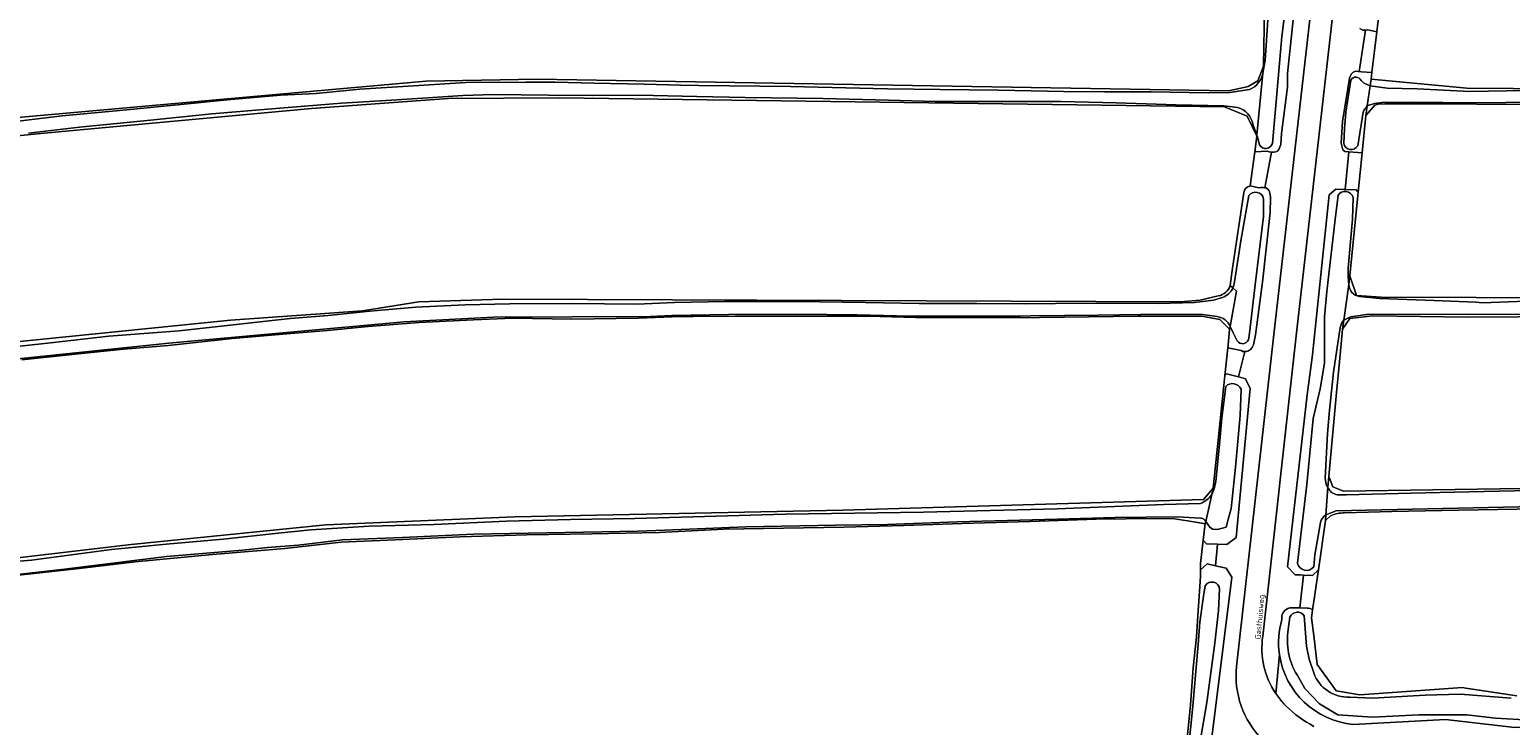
# Model space of a CAD drawing. Header units: metres. Extents: x 149984 to 156489, y 469398 to 478068.
# Tile 131 of 256: x 152163 to 152403, y 471372 to 471485. Entities that reach past the tile are written whole.
import ezdxf
from ezdxf.enums import TextEntityAlignment as Align

# ---------------------------------------------------------------- set-up
doc = ezdxf.new("R2010")
doc.units = ezdxf.units.M
doc.header["$LTSCALE"] = 0.75
for name, color, linetype, lineweight in [('B-WE-GR-GRAS-GV', 252, 'Continuous', 13), ('B-WE-OG-TERREIN_ERF-GV', 252, 'Continuous', 18), ('B-WE-OG-TERREIN_OEVER-GV', 252, 'Continuous', 18), ('B-WE-OG-TOPOGRAFIE-T18', 7, 'Continuous', 18), ('B-WE-OG-WATER-GV', 252, 'Continuous', 18), ('B-WE-OG-WATER_SLOOT-GV', 252, 'Continuous', 18), ('B-WE-OG-WEG-GV', 252, 'Continuous', 18), ('B-WE-VH-GESLOTENVERHARDING_ASFALT-GV', 252, 'Continuous', 18)]:
    doc.layers.add(name, color=color, linetype=linetype, lineweight=lineweight)
doc.styles.add('NLCS-ISO-M500-T18', font='NLCS-ISO.ttf', dxfattribs={"height": 0.9})

msp = doc.modelspace()

# ---------------------------------------------------------------- linework, layer by layer
at = {"layer": 'B-WE-GR-GRAS-GV', "flags": 128}
msp.add_lwpolyline([(152466.183, 471532.068), (152460.356, 471531.953), (152448.453, 471532.545), (152441.125, 471533.168), (152391.918, 471535.327), (152387.873, 471535.37), (152386.683, 471532.724), (152380.969, 471484.277), (152380.192, 471477.683), (152380.068, 471476.633), (152395.546, 471475.177), (152410.538, 471475.027), (152457.63, 471474.554), (152470.824, 471474.422), (152471.203, 471474.418), (152471.021, 471531.856)], close=True, dxfattribs=at)
for points in [[(151922.957, 471448.571), (151934.083, 471449.879), (151945.635, 471450.94), (151955.831, 471452.028), (151966.565, 471452.958), (151977.662, 471453.967), (151984.755, 471454.585), (151999.958, 471455.914), (152011.043, 471456.784), (152021.711, 471457.621), (152032.082, 471458.561), (152041.958, 471459.108), (152063.738, 471460.932), (152121.896, 471466.279), (152161.165, 471470.404), (152227.159, 471476.303), (152245.193, 471476.598), (152357.057, 471474.71), (152360.154, 471475.407), (152361.742, 471476.333), (152362.668, 471478.714), (152362.831, 471488.076)], [(152360.508, 471459.365), (152361.235, 471464.888), (152361.568, 471467.42), (152360.029, 471470.607), (152356.334, 471472.137), (152248.781, 471473.592), (152230.79, 471473.46), (152208.697, 471471.872), (152165.437, 471467.904), (152097.571, 471461.157), (151991.439, 471452.145), (151874.84, 471440.935), (151845.168, 471439.177), (151830.662, 471438.408), (151829.892, 471437.749), (151830.112, 471404.45)], [(152410.296, 471472.64), (152401.931, 471472.491), (152392.3, 471472.637), (152383.578, 471472.649), (152382.272, 471472.608), (152381.201, 471472.565), (152380.637, 471472.415), (152379.22, 471470.715), (152378.618, 471464.683), (152377.987, 471458.353), (152376.638, 471444.827), (152377.696, 471441.652), (152381.665, 471441.388), (152458.394, 471441.123)], [(152357.267, 471443.281), (152357.588, 471445.692), (152359.468, 471458.274)], [(151830.112, 471404.45), (151834.288, 471404.34), (151838.904, 471403.571), (151860.224, 471404.67), (151890.445, 471407.308), (151923.523, 471411.484), (151994.076, 471417.748), (152023.639, 471420.275), (152146.519, 471432.714), (152195.557, 471437.661), (152216.945, 471439.177), (152226.066, 471440.606), (152239.653, 471441.048), (152349.241, 471440.611), (152352.42, 471440.909), (152355.339, 471441.58)], [(152089.018, 471390.806), (152179.506, 471401.389), (152210.991, 471404.564), (152241.551, 471405.887), (152294.6, 471406.945), (152352.941, 471408.665), (152354.528, 471410.517), (152356.238, 471427.104), (152356.402, 471428.695), (152356.866, 471433.191), (152356.972, 471434.222), (152357.174, 471436.182), (152355.587, 471437.769), (152352.676, 471438.298), (152346.758, 471438.298), (152342.381, 471438.298), (152326.401, 471438.072), (152314.431, 471438.015), (152306.378, 471438.084), (152298.733, 471438.298), (152277.137, 471438.298), (152270.485, 471438.275), (152268.611, 471438.269), (152268.369, 471438.268), (152261.564, 471437.999), (152250.792, 471437.809), (152241.234, 471437.973), (152234.858, 471437.712), (152226.082, 471437.305), (152217.84, 471436.624), (152211.273, 471436.01), (152204.68, 471435.453), (152195.871, 471434.704), (152185.553, 471433.554), (152178.297, 471432.969), (152170.459, 471432.165), (152161.83, 471431.232)], [(152412.052, 471438.265), (152395.733, 471438.116), (152380.328, 471438.346), (152376.638, 471437.948), (152375.447, 471436.228), (152374.945, 471430.917), (152374.477, 471425.953), (152373.198, 471412.416), (152373.525, 471411.565), (152373.59, 471411.396), (152373.859, 471410.696), (152375.579, 471410.034), (152465.935, 471411.357)], [(152468.129, 471408.554), (152442.537, 471408.156), (152426.996, 471407.549), (152406.849, 471407.155), (152394.199, 471406.964), (152383.394, 471406.706), (152375.747, 471406.501)], [(152350.168, 471368.413), (152350.858, 471375.503), (152351.293, 471381.44), (152351.813, 471386.497), (152352.026, 471389.887), (152352.408, 471395.399), (152352.472, 471396.329), (152352.47, 471397.28), (152352.468, 471398.344), (152352.91, 471402.113), (152353.125, 471403.945), (152353.22, 471404.758), (152352.347, 471404.9), (152350.346, 471405.226), (152348.275, 471405.563), (152345.282, 471405.612), (152335.576, 471405.492), (152324.878, 471405.118), (152313.932, 471404.807), (152304.501, 471404.485), (152294.776, 471404.181), (152285.024, 471404.053), (152275.347, 471403.852), (152264.929, 471403.332), (152254.012, 471403.109), (152243.529, 471402.946), (152232.702, 471402.654), (152222.225, 471402.156), (152213.463, 471401.791), (152204.376, 471400.774), (152192.648, 471399.786), (152180.161, 471398.586), (152171.131, 471397.517), (152159.357, 471396.218)], [(152373.516, 471406.054), (152372.669, 471405.272), (152371.532, 471397.315), (152370.601, 471390.794), (152370.42, 471389.529), (152370.771, 471386.675), (152371.346, 471381.988), (152373.595, 471378.86), (152374.389, 471377.755), (152378.225, 471377.094), (152394.068, 471378.234), (152394.762, 471378.284), (152395.365, 471378.194), (152403.625, 471376.961)]]:
    msp.add_lwpolyline(points, dxfattribs=at)
at = {"layer": 'B-WE-GR-GRAS-GV'}
for points in [[(152359.468, 471458.274, -0.3168569), (152360.508, 471459.365)], [(152355.339, 471441.58, 0.2809193), (152357.267, 471443.281)], [(152375.747, 471406.501, 0.1053267), (152373.516, 471406.054)]]:
    msp.add_lwpolyline(points, format="xyb", dxfattribs=at)
at = {"layer": 'B-WE-OG-TERREIN_ERF-GV', "flags": 128}
for points in [[(152380.192, 471477.683), (152380.969, 471484.277), (152379.53, 471484.57), (152379.133, 471484.551), (152378.145, 471477.847), (152378.51, 471477.78)], [(152361.235, 471464.888), (152360.508, 471459.365), (152361.88, 471459.04), (152362.28, 471459.11), (152362.58, 471459.1), (152362.856, 471459.07), (152363.97, 471464.79), (152363.55, 471464.86), (152363.26, 471464.99)], [(152378.618, 471464.683), (152376.48, 471464.86), (152375.84, 471458.777), (152377.65, 471458.7), (152377.987, 471458.353)], [(152359.05, 471432.74), (152356.866, 471433.191), (152356.402, 471428.695), (152356.67, 471428.99), (152358.599, 471428.49), (152359.65, 471432.57), (152359.29, 471432.59)], [(152352.91, 471402.113), (152352.468, 471398.344), (152352.47, 471397.28), (152353.56, 471398.26), (152354.898, 471397.958), (152355.236, 471401.449), (152353.43, 471401.52)]]:
    msp.add_lwpolyline(points, close=True, dxfattribs=at)
msp.add_lwpolyline([(152370.601, 471390.794), (152371.532, 471397.315), (152370.59, 471396.41), (152369.12, 471396.468), (152368.54, 471391.147), (152369.69, 471391.13)], dxfattribs=at)
at = {"layer": 'B-WE-OG-TERREIN_ERF-GV'}
msp.add_lwpolyline([(152369.69, 471391.13, -0.1756269), (152370.601, 471390.794)], format="xyb", dxfattribs=at)
at = {"layer": 'B-WE-OG-TERREIN_OEVER-GV', "flags": 128}
for points in [[(152371.215, 471533.569), (152369.748, 471520.626), (152368.156, 471503.595), (152365.639, 471483.514), (152364.099, 471466.232)], [(152378.24, 471484.8), (152378.71, 471484.53), (152379.133, 471484.551), (152379.53, 471484.57), (152380.969, 471484.277), (152386.683, 471532.724)], [(152365.768, 471511.224), (152365.497, 471508.846), (152362.831, 471488.076), (152362.668, 471478.714), (152362.558, 471477.585), (152362.921, 471479.649), (152363.381, 471486.157), (152363.37, 471487.771), (152364.877, 471499.778), (152365.989, 471509.196)], [(152362.021, 471465.993), (152361.623, 471467.435), (152361.584, 471467.579), (152361.568, 471467.42), (152361.235, 471464.888), (152363.26, 471464.99), (152363.55, 471464.86), (152363.97, 471464.79), (152364.27, 471464.8), (152364.67, 471464.87), (152364.96, 471465.03), (152365.16, 471465.22), (152365.44, 471466.03), (152365.54, 471467.83), (152366.51, 471475.29), (152366.55, 471476.95), (152366.51, 471477.53), (152368.92, 471500)], [(152362.558, 471477.585), (152362.668, 471478.714), (152361.742, 471476.333), (152360.154, 471475.407), (152357.057, 471474.71), (152245.193, 471476.598), (152227.159, 471476.303), (152161.165, 471470.404), (152121.896, 471466.279), (152063.738, 471460.932), (152041.958, 471459.108), (152032.082, 471458.561), (152021.711, 471457.621), (152011.043, 471456.784), (151999.958, 471455.914), (151984.755, 471454.585), (151977.662, 471453.967), (151966.565, 471452.958), (151955.831, 471452.028), (151945.635, 471450.94), (151934.083, 471449.879), (151922.957, 471448.571)], [(152158.613, 471469.499), (152168.337, 471470.671), (152178.829, 471471.652), (152188.064, 471472.579), (152195.052, 471473.277), (152203.678, 471474.036), (152209.41, 471474.298), (152216.506, 471474.979), (152225.167, 471475.527), (152233.667, 471476.056), (152243.352, 471476.136), (152248.156, 471476.148), (152254.351, 471475.975), (152262.503, 471475.808), (152268.399, 471475.635), (152271.327, 471475.586), (152286.142, 471475.408), (152301.837, 471475.058), (152310.299, 471474.954), (152319.801, 471474.83), (152330.329, 471474.612), (152336.936, 471474.587), (152344.481, 471474.563), (152353.699, 471474.395), (152357.216, 471474.466), (152360.4, 471474.927)], [(152378.423, 471476.4), (152378.819, 471476.002), (152379.134, 471475.853), (152379.908, 471475.517), (152380.068, 471476.633), (152380.192, 471477.683), (152378.51, 471477.78), (152378.145, 471477.847), (152378.02, 471477.87), (152377.6, 471477.88), (152377.13, 471477.75), (152376.81, 471477.44), (152376.57, 471476.76), (152375.43, 471469.76), (152375.19, 471466.27), (152375.46, 471465.17), (152375.8, 471464.9), (152376.48, 471464.86), (152378.618, 471464.683), (152379.22, 471470.715), (152379.444, 471472.28)], [(152375.64, 471466.227), (152375.736, 471468.641), (152375.969, 471471.267), (152376.8, 471476.442)], [(152410.538, 471475.027), (152395.546, 471475.177), (152380.068, 471476.633), (152379.908, 471475.517), (152382.677, 471475.14), (152387.48, 471475.027), (152396.038, 471474.638), (152404.925, 471474.801)], [(152358.461, 471472.003), (152356.214, 471472.321), (152348.528, 471472.464), (152338.811, 471472.805), (152329.916, 471473.005), (152318.657, 471472.985), (152309.57, 471472.973), (152302.003, 471473.227), (152291.452, 471473.483), (152278.82, 471473.664), (152271.006, 471473.788), (152261.594, 471474.026), (152254.139, 471473.969), (152247.037, 471474.043), (152238.122, 471474.12), (152233.178, 471473.975), (152228.327, 471473.638), (152221.615, 471473.221), (152213.546, 471472.756), (152202.89, 471471.879), (152192.583, 471470.988), (152182.658, 471469.963), (152171.139, 471468.847), (152162.892, 471467.874)], [(151874.84, 471440.935), (151991.439, 471452.145), (152097.571, 471461.157), (152165.437, 471467.904), (152208.697, 471471.872), (152230.79, 471473.46), (152248.781, 471473.592), (152356.334, 471472.137), (152360.029, 471470.607), (152361.568, 471467.42)], [(152378.752, 471471.262), (152377.891, 471465.837)], [(152379.444, 471472.28), (152379.22, 471470.715), (152380.637, 471472.415), (152381.201, 471472.565), (152382.272, 471472.608), (152383.578, 471472.649), (152392.3, 471472.637), (152401.931, 471472.491), (152410.296, 471472.64)], [(152469.696, 471472.553), (152465.433, 471472.269), (152407.151, 471472.91), (152396.67, 471472.777), (152386.658, 471472.903), (152381.796, 471472.814), (152380.627, 471472.665), (152379.444, 471472.28)], [(152361.568, 471467.42), (152361.584, 471467.579), (152360.906, 471469.357)], [(152356.972, 471434.222), (152356.866, 471433.191), (152359.05, 471432.74), (152359.29, 471432.59), (152359.65, 471432.57), (152359.91, 471432.58), (152360.25, 471432.69), (152360.56, 471432.92), (152360.82, 471433.26), (152361.01, 471433.65), (152361.37, 471435.26), (152362.51, 471443.82), (152363.71, 471455.05), (152363.76, 471457.43), (152363.72, 471458.03), (152363.55, 471458.54), (152363.32, 471458.86), (152363.04, 471459.05), (152362.856, 471459.07), (152362.58, 471459.1), (152362.28, 471459.11), (152361.88, 471459.04), (152360.508, 471459.365)], [(152359.468, 471458.274), (152357.588, 471445.692), (152357.267, 471443.281), (152357.7, 471442.885)], [(152357.94, 471443.835), (152358.973, 471450.486), (152360.301, 471457.786)], [(152362.655, 471457.278), (152362.68, 471454.43), (152361.332, 471443.379), (152360.367, 471435.573), (152360.209, 471434.481)], [(152377.135, 471457.556), (152377.049, 471453.958), (152376.36, 471446.054), (152376.359, 471444.678), (152376.441, 471443.402), (152376.638, 471444.827), (152377.987, 471458.353), (152377.65, 471458.7), (152375.84, 471458.777), (152375.643, 471458.785), (152374.35, 471458.84), (152373.26, 471457.92), (152370.57, 471432.03), (152369.74, 471425.59), (152366.56, 471397.81), (152367.8, 471396.52), (152368.585, 471396.489), (152369.12, 471396.468), (152370.59, 471396.41), (152371.532, 471397.315), (152372.669, 471405.272), (152372.739, 471406.22)], [(152368.145, 471398.354), (152368.133, 471398.403), (152369.684, 471411.084), (152370.696, 471421.741), (152371.815, 471426.548), (152372.515, 471430.73), (152372.517, 471438.199), (152372.922, 471442.314), (152374.204, 471453.511), (152374.718, 471457.884)], [(152357.7, 471442.885), (152357.267, 471443.281)], [(152467.931, 471441.063), (152467.508, 471441.066), (152458.394, 471441.123), (152381.665, 471441.388), (152377.696, 471441.652), (152376.638, 471444.827), (152376.441, 471443.402)], [(152355.339, 471441.58), (152352.42, 471440.909), (152349.241, 471440.611), (152239.653, 471441.048), (152226.066, 471440.606), (152216.945, 471439.177), (152195.557, 471437.661), (152146.519, 471432.714), (152023.639, 471420.275), (151994.076, 471417.748), (151923.523, 471411.484)], [(152157.065, 471432.964), (152166.457, 471433.991), (152175.887, 471435.092), (152187.266, 471435.958), (152197.477, 471437.084), (152205.214, 471437.914), (152211.355, 471438.385), (152218.137, 471439.098), (152225.547, 471439.759), (152233.529, 471440.11), (152240.779, 471440.301), (152250.773, 471440.329), (152261.352, 471440.269), (152267.379, 471440.487), (152275.551, 471440.66), (152287.28, 471440.674), (152298.271, 471440.522), (152306.973, 471440.325), (152316.271, 471440.326), (152324.194, 471440.322), (152333.836, 471440.409), (152345.612, 471440.349), (152351.475, 471440.5), (152354.58, 471440.873), (152356.012, 471441.31)], [(152378.154, 471441.488), (152381.472, 471441.154), (152390.253, 471440.859), (152396.998, 471440.558), (152398.059, 471440.469), (152403.69, 471440.698), (152410.449, 471440.75), (152418.125, 471440.698), (152427.299, 471440.722), (152437.839, 471440.864), (152446.369, 471440.966), (152452.301, 471440.845), (152463.234, 471440.532), (152467.787, 471440.286)], [(152263.512, 471438.252), (152238.111, 471438.166), (152223.692, 471437.372), (152185.591, 471433.933), (152148.718, 471430.127)], [(152161.83, 471431.232), (152170.459, 471432.165), (152178.297, 471432.969), (152185.553, 471433.554), (152195.871, 471434.704), (152204.68, 471435.453), (152211.273, 471436.01), (152217.84, 471436.624), (152226.082, 471437.305), (152234.858, 471437.712), (152241.234, 471437.973), (152250.792, 471437.809), (152261.564, 471437.999), (152268.369, 471438.268), (152268.611, 471438.269), (152270.485, 471438.275), (152277.137, 471438.298), (152298.733, 471438.298), (152306.378, 471438.084), (152314.431, 471438.015), (152326.401, 471438.072), (152342.381, 471438.298), (152346.758, 471438.298), (152352.676, 471438.298), (152355.587, 471437.769), (152357.174, 471436.182), (152357.251, 471436.613)], [(152355.175, 471438.233), (152352.785, 471438.588), (152346.291, 471438.623), (152335.896, 471438.445), (152325.023, 471438.368), (152323.359, 471438.298), (152305.452, 471438.298), (152296.926, 471438.526), (152287.154, 471438.611), (152276.173, 471438.594), (152266.973, 471438.423), (152263.512, 471438.252)], [(152373.069, 471410.669), (152373.198, 471412.416), (152374.477, 471425.953), (152374.945, 471430.917), (152375.447, 471436.228), (152375.647, 471437.676)], [(152467.68, 471438.665), (152463.752, 471438.639), (152455.514, 471438.76), (152443.905, 471438.809), (152432.364, 471438.75), (152415.097, 471438.774), (152405.803, 471438.575), (152379.68, 471438.609), (152376.703, 471438.216), (152375.647, 471437.676), (152375.447, 471436.228), (152376.638, 471437.948), (152380.328, 471438.346), (152395.733, 471438.116), (152412.052, 471438.265), (152420.145, 471438.556)], [(152358.405, 471434.306), (152357.722, 471435.634), (152357.251, 471436.613), (152357.174, 471436.182), (152356.972, 471434.222)], [(152375.027, 471436.465), (152374.001, 471429.256), (152373.309, 471423.126), (152373.017, 471419.361), (152372.646, 471412.129)], [(152359.03, 471426.522), (152358.875, 471422.223), (152358.132, 471413.892), (152357.445, 471407.235), (152357.018, 471405.654), (152356.589, 471404.208), (152355.197, 471403.833), (152354.386, 471403.877), (152353.982, 471404.218), (152353.301, 471405.113), (152353.22, 471404.758), (152353.125, 471403.945), (152352.91, 471402.113), (152353.43, 471401.52), (152355.236, 471401.449), (152356.72, 471401.39), (152358.22, 471402.54), (152360.52, 471426.6), (152359.72, 471428.2), (152358.599, 471428.49), (152356.67, 471428.99), (152356.402, 471428.695), (152356.238, 471427.104), (152354.528, 471410.517), (152354.288, 471409.461), (152354.694, 471410.417), (152354.961, 471411.557), (152355.597, 471418.16), (152355.891, 471421.85), (152356.544, 471426.943)], [(152468.042, 471411.338), (152465.935, 471411.357), (152375.579, 471410.034), (152373.859, 471410.696), (152373.59, 471411.396), (152373.525, 471411.565), (152373.198, 471412.416), (152373.069, 471410.669)], [(152354.288, 471409.461), (152354.528, 471410.517), (152352.941, 471408.665), (152294.6, 471406.945), (152241.551, 471405.887), (152210.991, 471404.564), (152179.506, 471401.389), (152089.018, 471390.806), (152051.58, 471387.101), (152006.997, 471383.926), (152006.994, 471383.426)], [(152467.936, 471408.963), (152467.277, 471408.935), (152458.284, 471408.705), (152444.148, 471408.522), (152430.668, 471407.972), (152418.706, 471407.786), (152374.389, 471406.859), (152372.739, 471406.22), (152372.669, 471405.272), (152373.516, 471406.054)], [(152374.634, 471409.434), (152376.037, 471409.426), (152386.541, 471409.67), (152395.854, 471409.912), (152403.266, 471410.073), (152414.473, 471410.253), (152420.888, 471410.279), (152434.613, 471410.585), (152446.712, 471410.586), (152454.828, 471410.638), (152462.132, 471410.805), (152467.663, 471410.906)], [(152156.251, 471398.261), (152163.409, 471398.876), (152176.347, 471400.582), (152185.184, 471401.437), (152194.418, 471402.275), (152203.267, 471403.213), (152208.59, 471403.746), (152218.022, 471404.353), (152228.495, 471404.62), (152240.231, 471405.193), (152250.592, 471405.452), (152260.984, 471405.617), (152285.351, 471406.276), (152307.684, 471406.628), (152329.298, 471407.142), (152346.535, 471407.885), (152352.459, 471408)], [(152375.747, 471406.501), (152383.394, 471406.706), (152394.199, 471406.964), (152406.849, 471407.155), (152426.996, 471407.549), (152442.537, 471408.156), (152468.129, 471408.554)], [(152352.534, 471405.645), (152348.671, 471405.864), (152338.65, 471405.786), (152329.354, 471405.482), (152313.108, 471405.065), (152301.827, 471404.628), (152293.462, 471404.51), (152278.919, 471404.279), (152265.817, 471403.741), (152261.502, 471403.55), (152249.715, 471403.346), (152234.866, 471403.093), (152223.398, 471402.55), (152213.685, 471402.167), (152206.527, 471401.31), (152201.541, 471400.918), (152197.548, 471400.51), (152185.208, 471399.443), (152168.713, 471397.406), (152153.941, 471395.769)], [(152159.357, 471396.218), (152171.131, 471397.517), (152180.161, 471398.586), (152192.648, 471399.786), (152204.376, 471400.774), (152213.463, 471401.791), (152222.225, 471402.156), (152232.702, 471402.654), (152243.529, 471402.946), (152254.012, 471403.109), (152264.929, 471403.332), (152275.347, 471403.852), (152285.024, 471404.053), (152294.776, 471404.181), (152304.501, 471404.485), (152313.932, 471404.807), (152324.878, 471405.118), (152335.576, 471405.492), (152345.282, 471405.612), (152348.275, 471405.563), (152350.346, 471405.226), (152352.347, 471404.9), (152353.22, 471404.758), (152353.301, 471405.113)], [(152371.846, 471404.95), (152370.977, 471399.726), (152370.802, 471397.787)], [(152353.56, 471364.19), (152357.53, 471396.11), (152356.62, 471397.57), (152354.898, 471397.958), (152353.56, 471398.26), (152352.47, 471397.28), (152352.472, 471396.329), (152352.408, 471395.399), (152352.026, 471389.887), (152351.813, 471386.497), (152351.293, 471381.44), (152350.858, 471375.503), (152350.168, 471368.413)], [(152350.471, 471367.848), (152351.223, 471375.256), (152352.081, 471385.228), (152352.377, 471388.837), (152352.951, 471393.066), (152353.239, 471394.73)], [(152355.559, 471394.158), (152355.401, 471390.741), (152354.801, 471385.451), (152353.509, 471375.84), (152352.374, 471369.313), (152352.305, 471368.705), (152351.342, 471359.173), (152351.502, 471354.729), (152351.377, 471350.686), (152351.16, 471347.308), (152350.82, 471345.418)], [(152369.69, 471391.13), (152368.54, 471391.147), (152366.91, 471391.17)], [(152369.248, 471389.872), (152369.588, 471384.985), (152370.013, 471382.854), (152370.769, 471380.639)], [(152403.625, 471376.961), (152395.365, 471378.194), (152394.762, 471378.284), (152394.068, 471378.234), (152378.225, 471377.094), (152374.389, 471377.755), (152373.595, 471378.86), (152371.346, 471381.988), (152370.771, 471386.675), (152370.42, 471389.529), (152370.601, 471390.794)], [(152366.653, 471387.669), (152366.935, 471389.64)], [(152407.727, 471372.906), (152400.173, 471373.31), (152395.518, 471373.85), (152387.761, 471373.85), (152380.274, 471373.513), (152374.676, 471373.85), (152371.708, 471375.671), (152369.347, 471378.099), (152368.073, 471380.32)], [(152376.618, 471376.723), (152380.267, 471376.585), (152388.78, 471377.033), (152394.471, 471377.236), (152402.723, 471376.569)], [(152377.17, 471372.33), (152392.1, 471373.14), (152403.31, 471371.84), (152433.14, 471373.28), (152460.752, 471373.981), (152468.3, 471374), (152483.7, 471373.69), (152505.32, 471373.34), (152520.06, 471372.6), (152552.18, 471369.25), (152932.468, 471320.799), (152939.97, 471320.88), (152964.04, 471318.22)]]:
    msp.add_lwpolyline(points, dxfattribs=at)
at = {"layer": 'B-WE-OG-TERREIN_OEVER-GV'}
for points in [[(152360.4, 471474.927, 0.2459557), (152362.558, 471477.585)], [(152376.8, 471476.442, -0.6333111), (152378.423, 471476.4)], [(152360.906, 471469.357, 0.3046074), (152358.461, 471472.003)], [(152379.444, 471472.28, 0.0973293), (152378.752, 471471.262)], [(152364.099, 471466.232, -0.6854371), (152362.021, 471465.993)], [(152377.891, 471465.837, -0.688055), (152375.64, 471466.227)], [(152360.508, 471459.365, 0.3168569), (152359.468, 471458.274)], [(152360.301, 471457.786, -0.6562636), (152362.655, 471457.278)], [(152374.718, 471457.884, -0.6015548), (152377.135, 471457.556)], [(152357.267, 471443.281, -0.2809193), (152355.339, 471441.58)], [(152356.012, 471441.31, 0.2055529), (152357.7, 471442.885)], [(152357.7, 471442.885, 0.0851388), (152357.94, 471443.835)], [(152376.441, 471443.402, 0.3482985), (152378.154, 471441.488)], [(152357.251, 471436.613, 0.2778422), (152355.175, 471438.233)], [(152375.647, 471437.676, 0.0930414), (152375.027, 471436.465)], [(152360.209, 471434.481, -0.5982942), (152358.405, 471434.306)], [(152356.544, 471426.943, -0.5303487), (152359.03, 471426.522)], [(152372.646, 471412.129, 0.1759433), (152373.069, 471410.669)], [(152352.459, 471408, 0.1281601), (152354.288, 471409.461)], [(152373.069, 471410.669, 0.2880658), (152374.634, 471409.434)], [(152353.301, 471405.113, 0.254424), (152352.534, 471405.645)], [(152372.739, 471406.22, 0.1507112), (152371.846, 471404.95)], [(152373.516, 471406.054, -0.1053267), (152375.747, 471406.501)], [(152370.802, 471397.787, -0.6215837), (152368.145, 471398.354)], [(152353.239, 471394.73, -0.7348722), (152355.559, 471394.158)], [(152366.91, 471391.17, 0.4038717), (152365.63, 471389.27)], [(152366.935, 471389.64, -0.6149752), (152369.248, 471389.872)], [(152370.601, 471390.794, 0.1756269), (152369.69, 471391.13)], [(152365.63, 471389.27, 0.1074806), (152365.231, 471383.641)], [(152368.073, 471380.32, -0.1785655), (152366.653, 471387.669)], [(152365.231, 471383.641, 0.3475266), (152377.17, 471372.33)], [(152370.769, 471380.639, 0.3264913), (152376.618, 471376.723)]]:
    msp.add_lwpolyline(points, format="xyb", dxfattribs=at)
at = {"layer": 'B-WE-OG-WATER-GV', "flags": 128}
for points in [[(152376.441, 471443.402), (152375.647, 471437.676), (152376.703, 471438.216), (152379.68, 471438.609), (152405.803, 471438.575)], [(152467.787, 471440.286), (152463.234, 471440.532), (152452.301, 471440.845), (152446.369, 471440.966), (152437.839, 471440.864), (152427.299, 471440.722), (152418.125, 471440.698), (152410.449, 471440.75), (152403.69, 471440.698), (152398.059, 471440.469), (152396.998, 471440.558), (152390.253, 471440.859), (152381.472, 471441.154), (152378.154, 471441.488)], [(152373.069, 471410.669), (152372.739, 471406.22), (152374.389, 471406.859), (152418.706, 471407.786), (152430.668, 471407.972), (152444.148, 471408.522), (152458.284, 471408.705), (152467.277, 471408.935), (152467.936, 471408.963)], [(152467.663, 471410.906), (152462.132, 471410.805), (152454.828, 471410.638), (152446.712, 471410.586), (152434.613, 471410.585), (152420.888, 471410.279), (152414.473, 471410.253), (152403.266, 471410.073), (152395.854, 471409.912), (152386.541, 471409.67), (152376.037, 471409.426), (152374.634, 471409.434)]]:
    msp.add_lwpolyline(points, dxfattribs=at)
at = {"layer": 'B-WE-OG-WATER-GV'}
for points in [[(152378.154, 471441.488, -0.3482985), (152376.441, 471443.402)], [(152374.634, 471409.434, -0.2880658), (152373.069, 471410.669)]]:
    msp.add_lwpolyline(points, format="xyb", dxfattribs=at)
at = {"layer": 'B-WE-OG-WATER_SLOOT-GV', "flags": 128}
for points in [[(152364.099, 471466.232), (152365.639, 471483.514), (152368.156, 471503.595), (152369.748, 471520.626), (152371.215, 471533.569)], [(152365.989, 471509.196), (152364.877, 471499.778), (152363.37, 471487.771), (152363.381, 471486.157), (152362.921, 471479.649), (152362.558, 471477.585), (152361.584, 471467.579), (152361.623, 471467.435)], [(152360.4, 471474.927), (152357.216, 471474.466), (152353.699, 471474.395), (152344.481, 471474.563), (152336.936, 471474.587), (152330.329, 471474.612), (152319.801, 471474.83), (152310.299, 471474.954), (152301.837, 471475.058), (152286.142, 471475.408), (152271.327, 471475.586), (152268.399, 471475.635), (152262.503, 471475.808), (152254.351, 471475.975), (152248.156, 471476.148), (152243.352, 471476.136), (152233.667, 471476.056), (152225.167, 471475.527), (152216.506, 471474.979), (152209.41, 471474.298), (152203.678, 471474.036), (152195.052, 471473.277), (152188.064, 471472.579), (152178.829, 471471.652), (152168.337, 471470.671), (152158.613, 471469.499)], [(152360.906, 471469.357), (152361.584, 471467.579), (152362.558, 471477.585)], [(152376.8, 471476.442), (152375.969, 471471.267), (152375.736, 471468.641), (152375.64, 471466.227)], [(152379.444, 471472.28), (152379.908, 471475.517), (152379.134, 471475.853), (152378.819, 471476.002), (152378.423, 471476.4)], [(152162.892, 471467.874), (152171.139, 471468.847), (152182.658, 471469.963), (152192.583, 471470.988), (152202.89, 471471.879), (152213.546, 471472.756), (152221.615, 471473.221), (152228.327, 471473.638), (152233.178, 471473.975), (152238.122, 471474.12), (152247.037, 471474.043), (152254.139, 471473.969), (152261.594, 471474.026), (152271.006, 471473.788), (152278.82, 471473.664), (152291.452, 471473.483), (152302.003, 471473.227), (152309.57, 471472.973), (152318.657, 471472.985), (152329.916, 471473.005), (152338.811, 471472.805), (152348.528, 471472.464), (152356.214, 471472.321), (152358.461, 471472.003)], [(152469.84, 471473.876), (152462.182, 471473.757), (152451.162, 471474.079), (152440.943, 471474.163), (152430.559, 471474.284), (152421.242, 471474.489), (152415.482, 471474.64), (152404.925, 471474.801), (152396.038, 471474.638), (152387.48, 471475.027), (152382.677, 471475.14), (152379.908, 471475.517), (152379.444, 471472.28), (152380.627, 471472.665), (152381.796, 471472.814), (152386.658, 471472.903), (152396.67, 471472.777), (152407.151, 471472.91)], [(152377.891, 471465.837), (152378.752, 471471.262)], [(152361.623, 471467.435), (152362.021, 471465.993)], [(152360.301, 471457.786), (152358.973, 471450.486), (152357.94, 471443.835)], [(152360.209, 471434.481), (152360.367, 471435.573), (152361.332, 471443.379), (152362.68, 471454.43), (152362.655, 471457.278)], [(152374.718, 471457.884), (152374.204, 471453.511), (152372.922, 471442.314), (152372.517, 471438.199), (152372.515, 471430.73), (152371.815, 471426.548), (152370.696, 471421.741), (152369.684, 471411.084), (152368.133, 471398.403), (152368.145, 471398.354)], [(152375.647, 471437.676), (152376.441, 471443.402), (152376.359, 471444.678), (152376.36, 471446.054), (152377.049, 471453.958), (152377.135, 471457.556)], [(152357.251, 471436.613), (152358.271, 471442.364), (152357.7, 471442.885)], [(152357.7, 471442.885), (152358.271, 471442.364), (152357.251, 471436.613), (152357.722, 471435.634), (152358.405, 471434.306)], [(152356.012, 471441.31), (152354.58, 471440.873), (152351.475, 471440.5), (152345.612, 471440.349), (152333.836, 471440.409), (152324.194, 471440.322), (152316.271, 471440.326), (152306.973, 471440.325), (152298.271, 471440.522), (152287.28, 471440.674), (152275.551, 471440.66), (152267.379, 471440.487), (152261.352, 471440.269), (152250.773, 471440.329), (152240.779, 471440.301), (152233.529, 471440.11), (152225.547, 471439.759), (152218.137, 471439.098), (152211.355, 471438.385), (152205.214, 471437.914), (152197.477, 471437.084), (152187.266, 471435.958), (152175.887, 471435.092), (152166.457, 471433.991), (152157.065, 471432.964)], [(152148.718, 471430.127), (152185.591, 471433.933), (152223.692, 471437.372), (152238.111, 471438.166), (152263.512, 471438.252), (152266.973, 471438.423), (152276.173, 471438.594), (152287.154, 471438.611), (152296.926, 471438.526), (152305.452, 471438.298), (152323.359, 471438.298), (152325.023, 471438.368), (152335.896, 471438.445), (152346.291, 471438.623), (152352.785, 471438.588), (152355.175, 471438.233)], [(152372.646, 471412.129), (152373.017, 471419.361), (152373.309, 471423.126), (152374.001, 471429.256), (152375.027, 471436.465)], [(152356.544, 471426.943), (152355.891, 471421.85), (152355.597, 471418.16), (152354.961, 471411.557), (152354.694, 471410.417), (152354.288, 471409.461), (152353.301, 471405.113), (152353.982, 471404.218), (152354.386, 471403.877), (152355.197, 471403.833), (152356.589, 471404.208), (152357.018, 471405.654)], [(152357.018, 471405.654), (152357.445, 471407.235), (152358.132, 471413.892), (152358.875, 471422.223), (152359.03, 471426.522)], [(152353.301, 471405.113), (152354.288, 471409.461)], [(152372.739, 471406.22), (152373.069, 471410.669)], [(152352.459, 471408), (152346.535, 471407.885), (152329.298, 471407.142), (152307.684, 471406.628), (152285.351, 471406.276), (152260.984, 471405.617), (152250.592, 471405.452), (152240.231, 471405.193), (152228.495, 471404.62), (152218.022, 471404.353), (152208.59, 471403.746), (152203.267, 471403.213), (152194.418, 471402.275), (152185.184, 471401.437), (152176.347, 471400.582), (152163.409, 471398.876), (152156.251, 471398.261)], [(152153.941, 471395.769), (152168.713, 471397.406), (152185.208, 471399.443), (152197.548, 471400.51), (152201.541, 471400.918), (152206.527, 471401.31), (152213.685, 471402.167), (152223.398, 471402.55), (152234.866, 471403.093), (152249.715, 471403.346), (152261.502, 471403.55), (152265.817, 471403.741), (152278.919, 471404.279), (152293.462, 471404.51), (152301.827, 471404.628), (152313.108, 471405.065), (152329.354, 471405.482), (152338.65, 471405.786), (152348.671, 471405.864), (152352.534, 471405.645)], [(152370.802, 471397.787), (152370.977, 471399.726), (152371.846, 471404.95)], [(152353.239, 471394.73), (152352.951, 471393.066), (152352.377, 471388.837), (152352.081, 471385.228), (152351.223, 471375.256), (152350.471, 471367.848), (152349.911, 471364.042), (152349.347, 471354.451)], [(152352.374, 471369.313), (152353.509, 471375.84), (152354.801, 471385.451), (152355.401, 471390.741), (152355.559, 471394.158)], [(152370.769, 471380.639), (152370.013, 471382.854), (152369.588, 471384.985), (152369.248, 471389.872)], [(152366.935, 471389.64), (152366.653, 471387.669)], [(152368.073, 471380.32), (152369.347, 471378.099), (152371.708, 471375.671), (152374.676, 471373.85), (152380.274, 471373.513), (152387.761, 471373.85), (152395.518, 471373.85), (152400.173, 471373.31), (152407.727, 471372.906)], [(152402.723, 471376.569), (152394.471, 471377.236), (152388.78, 471377.033), (152380.267, 471376.585), (152376.618, 471376.723)]]:
    msp.add_lwpolyline(points, dxfattribs=at)
at = {"layer": 'B-WE-OG-WATER_SLOOT-GV'}
for points in [[(152362.558, 471477.585, -0.2459557), (152360.4, 471474.927)], [(152378.423, 471476.4, 0.6333111), (152376.8, 471476.442)], [(152358.461, 471472.003, -0.3046074), (152360.906, 471469.357)], [(152378.752, 471471.262, -0.0973293), (152379.444, 471472.28)], [(152362.021, 471465.993, 0.6854371), (152364.099, 471466.232)], [(152375.64, 471466.227, 0.688055), (152377.891, 471465.837)], [(152362.655, 471457.278, 0.6562636), (152360.301, 471457.786)], [(152377.135, 471457.556, 0.6015548), (152374.718, 471457.884)], [(152357.7, 471442.885, -0.2055529), (152356.012, 471441.31)], [(152357.94, 471443.835, -0.0851388), (152357.7, 471442.885)], [(152355.175, 471438.233, -0.2778422), (152357.251, 471436.613)], [(152375.027, 471436.465, -0.0930414), (152375.647, 471437.676)], [(152358.405, 471434.306, 0.5982942), (152360.209, 471434.481)], [(152359.03, 471426.522, 0.5303487), (152356.544, 471426.943)], [(152373.069, 471410.669, -0.1759433), (152372.646, 471412.129)], [(152354.288, 471409.461, -0.1281601), (152352.459, 471408)], [(152352.534, 471405.645, -0.254424), (152353.301, 471405.113)], [(152371.846, 471404.95, -0.1507112), (152372.739, 471406.22)], [(152368.145, 471398.354, 0.6215837), (152370.802, 471397.787)], [(152355.559, 471394.158, 0.7348722), (152353.239, 471394.73)], [(152369.248, 471389.872, 0.6149752), (152366.935, 471389.64)], [(152366.653, 471387.669, 0.1785655), (152368.073, 471380.32)], [(152376.618, 471376.723, -0.3264913), (152370.769, 471380.639)]]:
    msp.add_lwpolyline(points, format="xyb", dxfattribs=at)
at = {"layer": 'B-WE-OG-WEG-GV', "flags": 128}
for points in [[(152403.9, 471712.098), (152399.92, 471709.891), (152399.414, 471709.248), (152397.916, 471697.727), (152387.68, 471607.82), (152375.348, 471500), (152367.93, 471435.14), (152362.53, 471386.59)], [(152358.28, 471381.67), (152364.33, 471435.32), (152371.705, 471500), (152384.05, 471608.27), (152385.78, 471622.81), (152386.176, 471627.214), (152385.832, 471632.614), (152385.542, 471634.004), (152385.335, 471635.029), (152384.272, 471636.015), (152383.39, 471636.686), (152382.825, 471636.791), (152381.919, 471636.799), (152381.751, 471632.695)], [(152368.92, 471500), (152366.51, 471477.53), (152366.55, 471476.95), (152366.51, 471475.29), (152365.54, 471467.83), (152365.44, 471466.03), (152365.16, 471465.22), (152364.96, 471465.03), (152364.67, 471464.87), (152364.27, 471464.8), (152363.97, 471464.79), (152362.856, 471459.07), (152363.04, 471459.05), (152363.32, 471458.86), (152363.55, 471458.54), (152363.72, 471458.03), (152363.76, 471457.43), (152363.71, 471455.05), (152362.51, 471443.82), (152361.37, 471435.26), (152361.01, 471433.65), (152360.82, 471433.26), (152360.56, 471432.92), (152360.25, 471432.69), (152359.91, 471432.58), (152359.65, 471432.57), (152358.599, 471428.49), (152359.72, 471428.2), (152360.52, 471426.6), (152358.22, 471402.54), (152356.72, 471401.39), (152355.236, 471401.449), (152354.898, 471397.958), (152356.62, 471397.57), (152357.53, 471396.11), (152353.56, 471364.19)], [(152366.91, 471391.17), (152368.54, 471391.147), (152369.12, 471396.468), (152368.585, 471396.489), (152367.8, 471396.52), (152366.56, 471397.81), (152369.74, 471425.59), (152370.57, 471432.03), (152373.26, 471457.92), (152374.35, 471458.84), (152375.643, 471458.785), (152375.84, 471458.777), (152376.48, 471464.86), (152375.8, 471464.9), (152375.46, 471465.17), (152375.19, 471466.27), (152375.43, 471469.76), (152376.57, 471476.76), (152376.81, 471477.44), (152377.13, 471477.75), (152377.6, 471477.88), (152378.02, 471477.87), (152378.145, 471477.847), (152379.133, 471484.551), (152378.71, 471484.53), (152378.24, 471484.8)], [(152365.231, 471383.641), (152364.657, 471377.297)], [(152364.657, 471377.297), (152365.231, 471383.641)], [(152365.967, 471375.652), (152366.34, 471375.27)], [(152964.04, 471318.22), (152939.97, 471320.88), (152932.468, 471320.799), (152552.18, 471369.25), (152520.06, 471372.6), (152505.32, 471373.34), (152483.7, 471373.69), (152468.3, 471374), (152460.752, 471373.981), (152433.14, 471373.28), (152403.31, 471371.84), (152392.1, 471373.14), (152377.17, 471372.33)]]:
    msp.add_lwpolyline(points, dxfattribs=at)
at = {"layer": 'B-WE-OG-WEG-GV'}
for points in [[(152365.63, 471389.27, -0.4038717), (152366.91, 471391.17)], [(152365.231, 471383.641, -0.1074806), (152365.63, 471389.27)], [(152362.53, 471386.59, 0.1862881), (152364.657, 471377.297)], [(152377.17, 471372.33, -0.3475266), (152365.231, 471383.641)], [(152362.42, 471369.91, -0.2227799), (152358.28, 471381.67)], [(152364.657, 471377.297, 0.0402521), (152365.967, 471375.652)], [(152366.34, 471375.27, 0.0728736), (152370.786, 471372.004)]]:
    msp.add_lwpolyline(points, format="xyb", dxfattribs=at)
at = {"layer": 'B-WE-VH-GESLOTENVERHARDING_ASFALT-GV', "flags": 128}
for points in [[(152362.53, 471386.59), (152367.93, 471435.14), (152375.348, 471500), (152387.68, 471607.82), (152397.916, 471697.727), (152399.414, 471709.248), (152399.92, 471709.891), (152401.053, 471718.79), (152400.674, 471719.397)], [(152387.814, 471647.245), (152386.475, 471644.703), (152385.335, 471635.029), (152385.542, 471634.004), (152385.832, 471632.614), (152386.176, 471627.214), (152385.78, 471622.81), (152384.05, 471608.27), (152371.705, 471500), (152364.33, 471435.32), (152358.28, 471381.67)], [(152366.34, 471375.27), (152365.967, 471375.652)]]:
    msp.add_lwpolyline(points, dxfattribs=at)
at = {"layer": 'B-WE-VH-GESLOTENVERHARDING_ASFALT-GV'}
for points in [[(152364.657, 471377.297, -0.1862881), (152362.53, 471386.59)], [(152358.28, 471381.67, 0.2227799), (152362.42, 471369.91)], [(152365.967, 471375.652, -0.0402521), (152364.657, 471377.297)], [(152370.786, 471372.004, -0.0728736), (152366.34, 471375.27)]]:
    msp.add_lwpolyline(points, format="xyb", dxfattribs=at)

# ---------------------------------------------------------------- texts
at = {"layer": 'B-WE-OG-TOPOGRAFIE-T18', "style": 'NLCS-ISO-M500-T18'}
msp.add_text('Gasthuisweg', height=0.9, rotation=84.7, dxfattribs=at).set_placement((152362.167, 471389.685), align=Align.MIDDLE)

doc.saveas('drawing.dxf')
